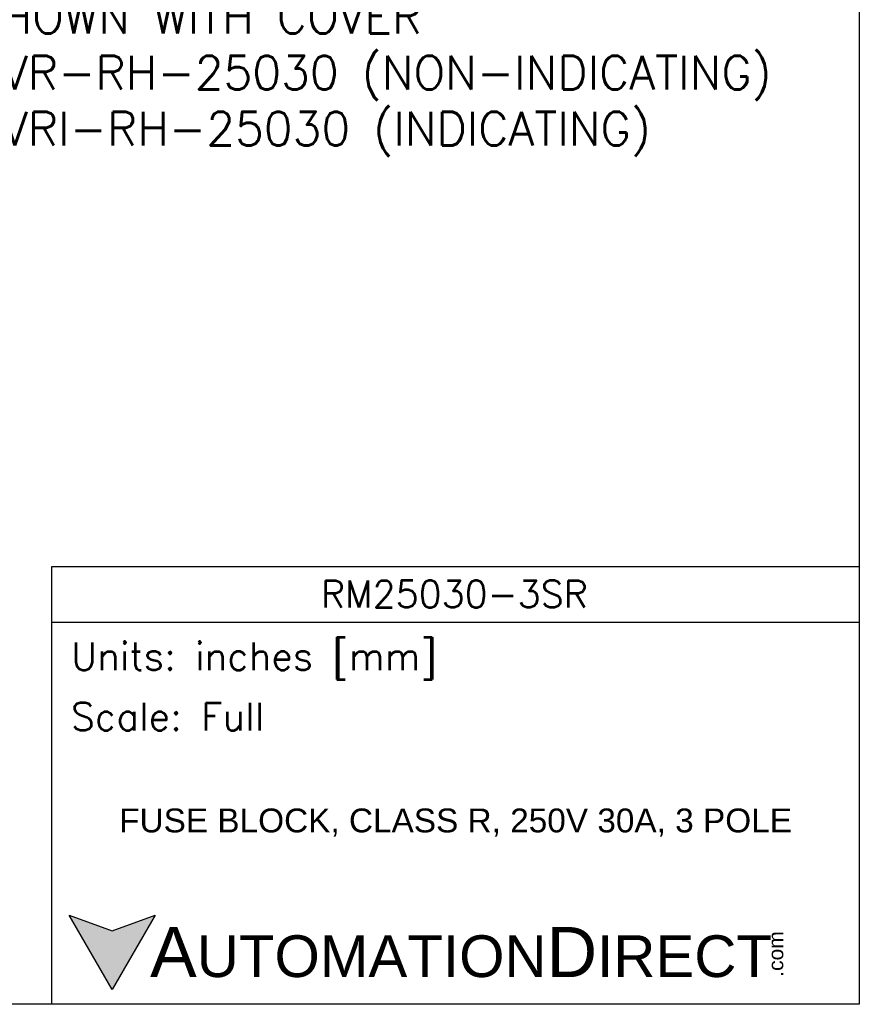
# Model space of a CAD drawing. Extents: x 897.4 to 914.4, y -8.5 to 2.5.
# Tile 70 of 102: x 909.7 to 914.4, y -8.5 to -3. Entities that reach past the tile are written whole.
import ezdxf
from ezdxf import colors
from ezdxf.entities.mleader import LeaderData, LeaderLine
from ezdxf.math import Vec2, Vec3

# ---------------------------------------------------------------- set-up
doc = ezdxf.new("R2010")
doc.units = 0
doc.header["$LTSCALE"] = 4
doc.header["$MEASUREMENT"] = 0
doc.layers.get('DEFPOINTS').update_dxf_attribs({"linetype": 'CONTINUOUS'})
doc.layers.add('TEXT', color=140, linetype='CONTINUOUS')
doc.styles.add('ROMANS', font='romans.shx')
doc.styles.get("Standard").update_dxf_attribs({"font": 'romans.shx'})
doc.styles.add('型式1', font='txt')

msp = doc.modelspace()

# ---------------------------------------------------------------- hatches: boundary and pattern name
at = {"layer": 'TEXT'}
msp.add_hatch(color=256, dxfattribs=at).paths.add_polyline_path([(910.4761, -8.0354), (910.236, -8.1228), (909.9959, -8.0354), (910.236, -8.4513)])

# ---------------------------------------------------------------- linework, layer by layer
at = {"layer": 'DEFPOINTS'}
msp.add_lwpolyline([(914.4093, -8.5339), (897.4093, -8.5339), (897.4093, 2.4661), (914.4093, 2.4661)], close=True, dxfattribs=at)
at = {"layer": 'TEXT'}
msp.add_line((909.8996, -6.3997), (914.4093, -6.3997), dxfattribs=at)
for points in [[(909.8996, -8.5339), (909.8996, -6.0889), (914.4093, -6.0889), (914.4093, -8.5339)], [(910.4761, -8.0354), (910.236, -8.4513), (909.9959, -8.0354), (910.236, -8.1228)]]:
    msp.add_lwpolyline(points, close=True, dxfattribs=at)

# ---------------------------------------------------------------- texts
for s, insert, char_height, width, attachment_point, style in [('RM25030-3SR', (912.1474, -6.2422), 0.15, 3.026168, 5, 'ROMANS'), (' Units: inches [mm]', (909.8996, -6.6158), 0.15543, 4.509768, 4, 'ROMANS'), (' Scale: Full', (909.8996, -6.9267), 0.15543, 4.509768, 4, 'ROMANS'), ('{\\fArial|b0|i0|c0|p34;     \\H1.2x;A\\H0.8333x;UTOMATION\\H1.2x;D\\H0.8333x;IRECT}', (909.9959, -8.2434), 0.233146, 3.949409, 4, '型式1')]:
    msp.add_mtext(s, dxfattribs=dict(at, insert=insert, char_height=char_height, width=width, attachment_point=attachment_point, style=style))
at = {"layer": 'TEXT', "insert": (912.1544, -7.5193), "char_height": 0.16, "width": 4.033441, "attachment_point": 5}
msp.add_mtext('{\\fArial|b0|i0|c0|p34;\\H0.83333x;FUSE BLOCK, CLASS R, 250V 30A, 3 POLE}', dxfattribs=at)
at = {"layer": 'TEXT', "insert": (913.9007, -8.38), "char_height": 0.083932, "width": 0.24872, "attachment_point": 1, "rotation": 90, "style": '型式1'}
msp.add_mtext('{\\fArial|b0|i0|c0|p34;.com}', dxfattribs=at)

# ---------------------------------------------------------------- leaders
at = {"layer": 'TEXT'}
ml = msp.add_multileader_mtext('Standard', dxfattribs=at)
ml.set_content('SHOWN WITH COVER\\PCVR-RH-25030 (NON-INDICATING)\\PCVRI-RH-25030 (INDICATING)', color=256)
ml.set_leader_properties()
ml.build(insert=Vec2(0, 0))
ml.multileader.update_dxf_attribs({"text_left_attachment_type": 2, "text_right_attachment_type": 2, "dogleg_length": 0.36, "arrow_head_size": 0.25})
ctx = ml.context
ctx.base_point, ctx.char_height, ctx.arrow_head_size, ctx.landing_gap_size, ctx.plane_origin = Vec3(909.3625, -3.3963), 0.1875, 0.25, 0.09, Vec3(908.5332, -2.4882)
ctx.left_attachment, ctx.right_attachment = 2, 2
notes = []
notes.append((ctx, [(1, (1, 1, 0), (909.0025, -3.3963), (1, 0), 0.36, [(1, [(908.5332, -2.4882), (908.5332, -4.4225)], 0, [])])]))
ctx.mtext.insert, ctx.mtext.flow_direction = Vec3(909.4525, -2.9231), 5
for ctx, leaders in notes:
    for number, flags, end, landing, length, lines in leaders:
        leader = LeaderData()
        leader.index, (leader.has_last_leader_line, leader.has_dogleg_vector, leader.attachment_direction) = number, flags
        leader.last_leader_point, leader.dogleg_vector, leader.dogleg_length = Vec3(end), Vec3(landing), length
        for number, points, colour, breaks in lines:
            line = LeaderLine()
            line.index, line.vertices, line.color, line.breaks = number, Vec3.list(points), colors.encode_raw_color(colour), breaks
            leader.lines.append(line)
        ctx.leaders.append(leader)

doc.saveas('drawing.dxf')
